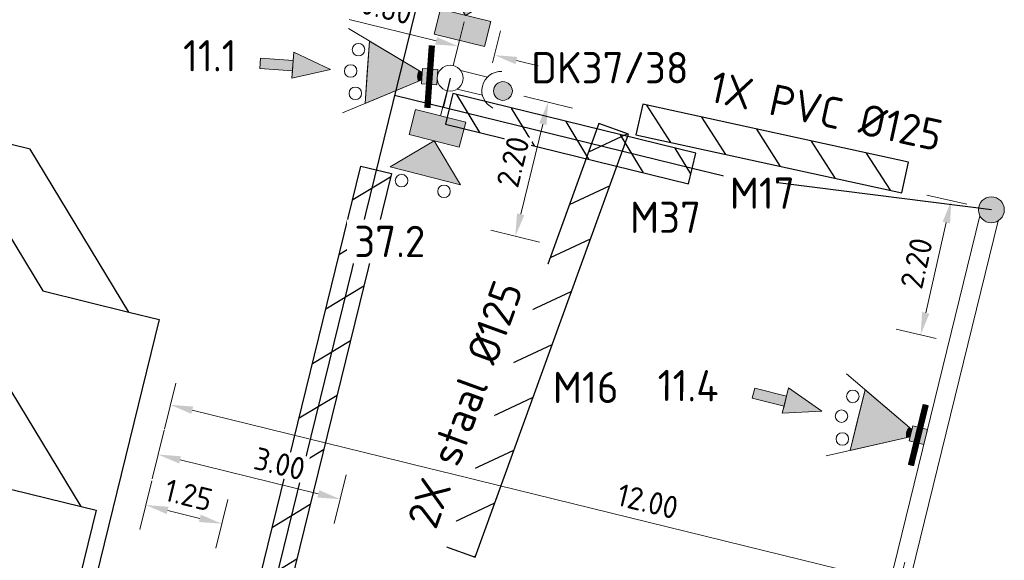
# Model space of a CAD drawing. Header units: metres. Extents: x 196669 to 197735, y 355514 to 356669.
# Tile 8 of 28: x 197029.62 to 197045.36, y 355720.49 to 355729.13. Entities that reach past the tile are written whole.
import ezdxf

# ---------------------------------------------------------------- set-up
doc = ezdxf.new("R2010")
doc.units = ezdxf.units.M
doc.layers.get('Defpoints').update_dxf_attribs({"color": 151})
for name, color, linetype, lineweight in [('B-WE-KL-MANTELBUIS-T25', 7, 'Continuous', 18), ('N-WE-KL-MANTELBUIS-G', 4, 'Continuous', 30), ('N-WE-KL-MANTELBUIS-T25', 4, 'Continuous', 25), ('N-WE-KL-VRI_KABEL-G', 30, 'Continuous', 30), ('N-WE-KL-VRI_UITSLIJPER-G', 130, 'Continuous', 30), ('N-WE-VW-VRI-SYMBOOL-G', 7, 'Continuous', 13), ('N-WE-VW-VRI-T25', 7, 'Continuous', 20), ('N-WE-VW-VRI_DETECTIELUS-G', 3, 'Continuous', 30), ('V-WE-KL-MANTELBUIS-G', 1, 'Continuous', 30), ('V-WE-KL-MANTELBUIS-T25', 1, 'Continuous', 25), ('X-XX-AL-M', 7, 'Continuous', 13)]:
    doc.layers.add(name, color=color, linetype=linetype, lineweight=lineweight)
doc.layers.add('VRI-Lantaarn', color=7, linetype='Continuous', lineweight=0, true_color=0x000000)
doc.styles.add('NLCS-ISO-M200-T18', font='NLCS-ISO.ttf', dxfattribs={"height": 0.36})
doc.styles.add('NLCS-ISO-M200-T25', font='NLCS-ISO.ttf', dxfattribs={"height": 0.5})
doc.dimstyles.new('NLCS-M200-T18-PIJL_L2_H1', dxfattribs={"dimscale": 0.2, "dimtxt": 2.5, "dimasz": 1.8, "dimexe": 2, "dimexo": 2, "dimgap": 0.7, "dimtad": 1, "dimzin": 0, "dimdsep": 46, "dimtxsty": 'NLCS-ISO-M200-T18', "dimcen": 0, "dimdle": 2, "dimclrd": 256, "dimclre": 256, "dimclrt": 256, "dimadec": 1, "dimazin": 0, "dimtfac": 1, "dimtdec": 3, "dimtofl": 0, "dimtmove": 0, "dimatfit": 3, "dimfxl": 2, "dimfxlon": 1, "dimtfillclr": 256, "dimtolj": 1, "dimtzin": 0, "dimlwd": -1, "dimlwe": -1, "dimarcsym": 0})

# ---------------------------------------------------------------- blocks, each defined once
blk = doc.blocks.new('A$C98d8e760')
at = {"layer": 'N-WE-VW-VRI-SYMBOOL-G'}
for p, q in [((0.826, 0), (1.405, 0.579)), ((0.413, 0), (0, 0)), ((0.826, 0), (1.405, -0.579))]:
    blk.add_line(p, q, dxfattribs=at)
at = {"layer": 'N-WE-VW-VRI-SYMBOOL-G', "flags": 128}
for points in [[(0.826, 0), (1.405, 0.579), (1.405, -0.579)], [(0.413, 0.413), (0.826, 0.413), (0.826, -0.413), (0.413, -0.413)]]:
    blk.add_lwpolyline(points, close=True, dxfattribs=at)
at = {"layer": 'N-WE-VW-VRI-SYMBOOL-G'}
for centre in [(1.571, 0.35), (1.571, -0.35)]:
    blk.add_circle(centre, 0.1, dxfattribs=at)
blk.add_solid([(0.826, 0), (1.405, 0.579), (1.405, -0.579)], dxfattribs=at)
at = {"layer": 'N-WE-VW-VRI-SYMBOOL-G', "extrusion": (0, 0, -1)}
blk.add_solid([(-0.413, 0.413), (-0.826, 0.413), (-0.413, -0.413), (-0.826, -0.413)], dxfattribs=at)
blk = doc.blocks.new('Drukknop met waitsignalering_1')
at = {"layer": 'N-WE-VW-VRI-SYMBOOL-G', "linetype": 'Continuous', "extrusion": (0, 0, -1)}
blk.add_hatch(color=256, dxfattribs=at).paths.add_polyline_path([(-1.018, 0.002, 1), (-0.718, 0.002, 1)])
at = {"layer": 'N-WE-VW-VRI-SYMBOOL-G'}
for p, q in [((0.134, 0.157), (0.574, 0.157)), ((0.15, -0.143), (0.565, -0.143))]:
    blk.add_line(p, q, dxfattribs=at)
blk.add_circle((0.868, 0.002), 0.15, dxfattribs=at)
blk.add_arc((0.836, 0), 0.306, 101.0944, 258.9056, dxfattribs=at)
blk = doc.blocks.new('A$C66B47F79_1')
at = {"layer": 'VRI-Lantaarn', "linetype": 'Continuous'}
blk.add_line((0, -0.5), (0, 0.5), dxfattribs=at)
at = {"layer": 'VRI-Lantaarn', "linetype": 'Continuous', "const_width": 0.1, "flags": 128}
blk.add_lwpolyline([(0, 0.5), (0, -0.5)], dxfattribs=at)
blk = doc.blocks.new('Lantaarn 3 x 200 mm LED2 met achtergrondschild (gemotoriseerd verkeer)_1')
at = {"layer": 'N-WE-VW-VRI-SYMBOOL-G', "linetype": 'Continuous'}
h = blk.add_hatch(color=256, dxfattribs=at)
h.paths.add_polyline_path([(0, -0.123), (0, 0.123), (0.245, 0.123), (0.245, -0.123)])
h.paths.add_polyline_path([(0.301, 0.089, -0.116434), (0.323, 0, -0.116434), (0.301, -0.089), (1.123, -0.5), (1.123, 0), (1.123, 0.5)])
blk.add_hatch(color=256, dxfattribs=at).paths.add_polyline_path([(0.323, 0, 0.116434), (0.301, 0.089), (0.245, 0.061), (0.245, -0.061), (0.301, -0.089, 0.116434)])
at = {"layer": 'N-WE-VW-VRI-SYMBOOL-G'}
for p, q in [((0.245, 0.061), (1.473, 0.675)), ((1.123, 0.5), (0.245, 0.061)), ((1.123, 0), (1.123, 0.5)), ((1.123, 0.5), (1.123, -0.5)), ((0.123, -0.123), (0.123, 0.123)), ((1.123, 0), (1.123, -0.5)), ((1.123, -0.5), (0.245, -0.061)), ((1.473, -0.675), (0.245, -0.061))]:
    blk.add_line(p, q, dxfattribs=at)
for centre in [(1.288, 0.35), (1.388, 0), (1.288, -0.35)]:
    blk.add_circle(centre, 0.1, dxfattribs=at)
blk.add_3dface([(0, 0.123), (0, -0.123), (0.245, -0.123), (0.245, 0.123)], dxfattribs=at)
blk.add_blockref('A$C66B47F79_1', (0.123, 0), dxfattribs=at)
blk = doc.blocks.new('Universeelmast_1')
at = {"layer": 'N-WE-VW-VRI-SYMBOOL-G'}
blk.add_circle((0, 0), 0.207, dxfattribs=at)
blk = doc.blocks.new('Richtingspijl in verkeerslicht_3')
at = {"layer": 'N-WE-VW-VRI-SYMBOOL-G'}
for p, q in [((0.083, 0.523), (-0.083, 0.523)), ((-0.083, 0.523), (-0.083, 0)), ((0.083, 0.523), (0.083, 0)), ((-0.2, 0), (-0.016, -0.605)), ((-0.083, 0), (-0.2, 0)), ((-0.083, 0), (-0.2, 0)), ((-0.016, -0.605), (0.219, 0)), ((0.219, 0), (0.083, 0)), ((0.219, 0), (0.083, 0))]:
    blk.add_line(p, q, dxfattribs=at)
at = {"layer": 'N-WE-VW-VRI-SYMBOOL-G', "flags": 128}
for points in [[(0.083, 0.523), (-0.083, 0.523), (-0.083, 0), (0.083, 0)], [(-0.2, 0), (-0.016, -0.605), (0.219, 0)]]:
    blk.add_lwpolyline(points, close=True, dxfattribs=at)
at = {"layer": 'N-WE-VW-VRI-SYMBOOL-G'}
blk.add_solid([(0.083, 0.523), (-0.083, 0.523), (0.083, 0), (-0.083, 0)], dxfattribs=at)
at = {"layer": 'N-WE-VW-VRI-SYMBOOL-G', "extrusion": (0, 0, -1)}
blk.add_solid([(0.2, 0), (0.016, -0.605), (-0.219, 0)], dxfattribs=at)
blk = doc.blocks.new('*D127')
at = {"layer": 'Defpoints', "color": 0, "transparency": 16777216}
for p in [(197037.213, 355728.566), (197036.505, 355728.198), (197037.088, 355728.055)]:
    blk.add_point(p, dxfattribs=at)
at = {"layer": 'X-XX-AL-M', "transparency": 16777216}
for p, q in [((197036.281, 355728.795), (197034.89, 355729.136)), ((197036.6, 355728.587), (197036.726, 355729.097)), ((197037.183, 355728.444), (197037.308, 355728.954)), ((197037.563, 355728.48), (197037.912, 355728.394))]:
    blk.add_line(p, q, dxfattribs=at)
for points in [[(197036.295, 355728.853), (197036.266, 355728.736), (197036.63, 355728.709)], [(197037.577, 355728.538), (197037.548, 355728.422), (197037.213, 355728.566)]]:
    blk.add_solid(points, dxfattribs=at)
at = {"layer": 'X-XX-AL-M', "transparency": 16777216, "insert": (197035.487, 355729.319), "char_height": 0.36, "attachment_point": 5, "rotation": 346.2131, "style": 'NLCS-ISO-M200-T18', "bg_fill": 3, "box_fill_scale": 1.1, "bg_fill_color": 256, "bg_fill_true_color": 13158600, "bg_fill_transparency": 0}
blk.add_mtext('\\A1;0.60', dxfattribs=at)
blk = doc.blocks.new('*D812')
at = {"layer": 'Defpoints', "color": 0, "transparency": 16777216}
for p in [(197031.837, 355722.184), (197030.479, 355716.647), (197033.388, 355715.933)]:
    blk.add_point(p, dxfattribs=at)
at = {"layer": 'X-XX-AL-M', "transparency": 16777216}
for p, q in [((197031.742, 355721.795), (197031.933, 355722.572)), ((197034.397, 355721.556), (197032.187, 355722.098)), ((197034.652, 355721.081), (197034.842, 355721.858))]:
    blk.add_line(p, q, dxfattribs=at)
for points in [[(197032.201, 355722.156), (197032.173, 355722.04), (197031.837, 355722.184)], [(197034.412, 355721.614), (197034.383, 355721.497), (197034.747, 355721.47)]]:
    blk.add_solid(points, dxfattribs=at)
at = {"layer": 'X-XX-AL-M', "transparency": 16777216, "insert": (197033.779, 355722.037), "char_height": 0.36, "attachment_point": 5, "rotation": 346.2131, "style": 'NLCS-ISO-M200-T18', "bg_fill": 3, "box_fill_scale": 1.1, "bg_fill_color": 256, "bg_fill_true_color": 13158600, "bg_fill_transparency": 0}
blk.add_mtext('\\A1;3.00', dxfattribs=at)
blk = doc.blocks.new('*D813')
at = {"layer": 'Defpoints', "color": 0, "transparency": 16777216}
for p in [(197031.639, 355721.377), (197031.188, 355719.537), (197032.402, 355719.239)]:
    blk.add_point(p, dxfattribs=at)
at = {"layer": 'X-XX-AL-M', "transparency": 16777216}
for p, q in [((197031.544, 355720.988), (197031.734, 355721.765)), ((197032.758, 355720.69), (197032.948, 355721.467)), ((197032.503, 355721.164), (197031.989, 355721.291))]:
    blk.add_line(p, q, dxfattribs=at)
for points in [[(197032.003, 355721.349), (197031.974, 355721.233), (197031.639, 355721.377)], [(197032.518, 355721.223), (197032.489, 355721.106), (197032.853, 355721.079)]]:
    blk.add_solid(points, dxfattribs=at)
at = {"layer": 'X-XX-AL-M', "transparency": 16777216, "insert": (197032.322, 355721.538), "char_height": 0.36, "attachment_point": 5, "rotation": 346.2131, "style": 'NLCS-ISO-M200-T18', "bg_fill": 3, "box_fill_scale": 1.1, "bg_fill_color": 256, "bg_fill_true_color": 13158600, "bg_fill_transparency": 0}
blk.add_mtext('\\A1;1.25', dxfattribs=at)
blk = doc.blocks.new('*D814')
at = {"layer": 'Defpoints', "color": 0, "transparency": 16777216}
for p in [(197032.212, 355723.713), (197043.867, 355720.853), (197043.686, 355720.119)]:
    blk.add_point(p, dxfattribs=at)
at = {"layer": 'X-XX-AL-M', "transparency": 16777216}
for p, q in [((197032.117, 355723.324), (197031.937, 355722.59)), ((197032.382, 355722.892), (197043.337, 355720.204)), ((197043.771, 355720.464), (197043.591, 355719.73))]:
    blk.add_line(p, q, dxfattribs=at)
for points in [[(197032.396, 355722.951), (197032.367, 355722.834), (197032.032, 355722.978)], [(197043.351, 355720.263), (197043.323, 355720.146), (197043.686, 355720.119)]]:
    blk.add_solid(points, dxfattribs=at)
at = {"layer": 'X-XX-AL-M', "transparency": 16777216, "insert": (197039.662, 355721.436), "char_height": 0.36, "attachment_point": 5, "rotation": 346.2135, "style": 'NLCS-ISO-M200-T18', "bg_fill": 3, "box_fill_scale": 1.1, "bg_fill_color": 256, "bg_fill_true_color": 13158600, "bg_fill_transparency": 0}
blk.add_mtext('\\A1;12.00', dxfattribs=at)
blk = doc.blocks.new('*D834')
at = {"layer": 'Defpoints', "color": 0, "transparency": 16777216}
for p in [(197045.156, 355726.095), (197044.026, 355724.097), (197044.665, 355723.951)]:
    blk.add_point(p, dxfattribs=at)
at = {"layer": 'X-XX-AL-M', "transparency": 16777216}
for p, q in [((197044.766, 355726.185), (197044.127, 355726.331)), ((197044.436, 355725.891), (197044.106, 355724.448)), ((197044.275, 355724.04), (197043.636, 355724.187))]:
    blk.add_line(p, q, dxfattribs=at)
for points in [[(197044.378, 355725.904), (197044.495, 355725.878), (197044.517, 355726.242)], [(197044.048, 355724.462), (197044.165, 355724.435), (197044.026, 355724.097)]]:
    blk.add_solid(points, dxfattribs=at)
at = {"layer": 'X-XX-AL-M', "transparency": 16777216, "insert": (197043.959, 355725.241), "char_height": 0.36, "attachment_point": 5, "rotation": 77.1037, "style": 'NLCS-ISO-M200-T18', "bg_fill": 3, "box_fill_scale": 1.1, "bg_fill_color": 256, "bg_fill_true_color": 13158600, "bg_fill_transparency": 0}
blk.add_mtext('\\A1;2.20', dxfattribs=at)
blk = doc.blocks.new('*D835')
at = {"layer": 'Defpoints', "color": 0, "transparency": 16777216}
for p in [(197036.505, 355728.198), (197035.98, 355726.057), (197037.546, 355725.673)]:
    blk.add_point(p, dxfattribs=at)
at = {"layer": 'X-XX-AL-M', "transparency": 16777216}
for p, q in [((197037.683, 355727.909), (197038.46, 355727.719)), ((197037.986, 355727.464), (197037.632, 355726.023)), ((197037.157, 355725.768), (197037.934, 355725.578))]:
    blk.add_line(p, q, dxfattribs=at)
for points in [[(197037.927, 355727.479), (197038.044, 355727.45), (197038.071, 355727.814)], [(197037.573, 355726.037), (197037.69, 355726.008), (197037.546, 355725.673)]]:
    blk.add_solid(points, dxfattribs=at)
at = {"layer": 'X-XX-AL-M', "transparency": 16777216, "insert": (197037.508, 355726.861), "char_height": 0.36, "attachment_point": 5, "rotation": 76.2131, "style": 'NLCS-ISO-M200-T18', "bg_fill": 3, "box_fill_scale": 1.1, "bg_fill_color": 256, "bg_fill_true_color": 13158600, "bg_fill_transparency": 0}
blk.add_mtext('\\A1;2.20', dxfattribs=at)
blk = doc.blocks.new('Combinatiemast openbare verlichting - NBD_1')
at = {"layer": 'N-WE-VW-VRI-SYMBOOL-G', "linetype": 'Continuous', "extrusion": (0, 0, -1)}
blk.add_hatch(color=256, dxfattribs=at).paths.add_polyline_path([(0.207, 0, 1), (-0.207, 0, 1)])
at = {"layer": 'N-WE-VW-VRI-SYMBOOL-G'}
blk.add_circle((0, 0), 0.207, dxfattribs=at)

msp = doc.modelspace()

# ---------------------------------------------------------------- hatches: boundary and pattern name
at = {"layer": 'N-WE-KL-MANTELBUIS-G'}
h = msp.add_hatch(dxfattribs=at)
h.set_pattern_fill('ANSI31', color=256, scale=0.2, angle=256.2131)
h.set_pattern_definition([(301.21307568, (-0.11916, -0.4856), (0.5430812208, 0.3290710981), [])])
h.paths.add_polyline_path([(197040.432, 355726.997), (197040.313, 355726.512), (197036.428, 355727.465), (197036.547, 355727.951)])
h = msp.add_hatch(dxfattribs=at)
h.set_pattern_fill('ANSI31', color=256, scale=0.2, angle=346.2130757)
h.paths.add_polyline_path([(197033.074, 355716.525), (197032.589, 355716.644), (197035.079, 355726.793), (197035.565, 355726.674)])
at = {"layer": 'V-WE-KL-MANTELBUIS-G'}
h = msp.add_hatch(dxfattribs=at)
h.set_pattern_fill('ANSI31', color=256, scale=0.2, angle=257.6935978)
h.paths.add_polyline_path([(197039.475, 355727.293), (197043.725, 355726.366), (197043.832, 355726.854), (197039.582, 355727.782)])
h = msp.add_hatch(dxfattribs=at)
h.set_pattern_fill('ANSI31', color=256, scale=0.2, angle=340.0733468)
h.paths.add_polyline_path([(197036.431, 355720.713), (197036.902, 355720.543), (197039.353, 355727.304), (197038.883, 355727.474)])

# ---------------------------------------------------------------- linework, layer by layer
at = {"layer": 'N-WE-KL-MANTELBUIS-G', "flags": 128}
for points in [[(197036.428, 355727.465), (197040.313, 355726.512), (197040.432, 355726.997), (197036.547, 355727.951)], [(197032.589, 355716.644), (197035.079, 355726.793), (197035.565, 355726.674), (197033.074, 355716.525)]]:
    msp.add_lwpolyline(points, close=True, dxfattribs=at)
at = {"layer": 'N-WE-KL-VRI_KABEL-G', "flags": 128}
for points in [[(197037.928, 355737.355), (197037.765, 355736.69), (197032.535, 355715.375), (197040.174, 355713.5), (197039.03, 355708.834)], [(197036.505, 355728.198), (197036.39, 355727.732)], [(197040.372, 355726.754), (197035.614, 355727.922)], [(197045.156, 355726.095), (197040.858, 355726.635), (197040.372, 355726.754)]]:
    msp.add_lwpolyline(points, dxfattribs=at)
at = {"layer": 'N-WE-KL-VRI_UITSLIJPER-G', "flags": 128}
for points in [[(197031.366, 355724.461), (197031.852, 355724.342), (197030.231, 355717.738)], [(197030.604, 355721.353), (197030.846, 355721.293), (197029.989, 355717.797)]]:
    msp.add_lwpolyline(points, dxfattribs=at)
at = {"layer": 'N-WE-VW-VRI-SYMBOOL-G', "flags": 128}
msp.add_lwpolyline([(197044.974, 355725.997), (197042.477, 355715.825), (197042.769, 355715.754), (197045.264, 355725.919)], dxfattribs=at)
at = {"layer": 'N-WE-VW-VRI_DETECTIELUS-G', "flags": 128}
for points in [[(197031.366, 355724.461), (197029.791, 355727.061), (197028.417, 355727.398), (197029.993, 355724.798)], [(197030.604, 355721.353), (197028.991, 355724.014), (197027.618, 355724.351), (197029.23, 355721.69)]]:
    msp.add_lwpolyline(points, close=True, dxfattribs=at)
at = {"layer": 'V-WE-KL-MANTELBUIS-G', "flags": 128}
for points in [[(197039.475, 355727.293), (197043.725, 355726.366), (197043.832, 355726.854), (197039.582, 355727.782)], [(197036.431, 355720.713), (197036.902, 355720.543), (197039.353, 355727.304), (197038.883, 355727.474)]]:
    msp.add_lwpolyline(points, close=True, dxfattribs=at)

# ---------------------------------------------------------------- block references
for p, rotation in [((197036.554, 355728.399), 76.20926795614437), ((197036.454, 355727.998), 255.7384106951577)]:
    msp.add_blockref('A$C98d8e760', p, dxfattribs=dict(rotation=rotation))
at = {"layer": 'N-WE-VW-VRI-SYMBOOL-G'}
for name, p, rotation in [('Lantaarn 3 x 200 mm LED2 met achtergrondschild (gemotoriseerd verkeer)_1', (197036.299, 355728.213), 175.9174993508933), ('Richtingspijl in verkeerslicht_3', (197033.988, 355728.397), 85.74423579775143), ('Drukknop met waitsignalering_1', (197036.505, 355728.198), 346.2111727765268), ('Lantaarn 3 x 200 mm LED2 met achtergrondschild (gemotoriseerd verkeer)_1', (197044.108, 355722.466), 166.2279756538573), ('Richtingspijl in verkeerslicht_3', (197041.862, 355723.037), 76.05471209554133)]:
    msp.add_blockref(name, p, dxfattribs=dict(at, rotation=rotation))
for name, p in [('Universeelmast_1', (197036.505, 355728.198)), ('Combinatiemast openbare verlichting - NBD_1', (197045.156, 355726.095))]:
    msp.add_blockref(name, p, dxfattribs=at)

# ---------------------------------------------------------------- next in the draw order: texts
at = {"layer": 'B-WE-KL-MANTELBUIS-T25', "insert": (197040.73, 355728.318), "char_height": 0.5, "width": 3.90263, "attachment_point": 1, "rotation": 347.6936, "style": 'NLCS-ISO-M200-T25', "bg_fill": 3, "box_fill_scale": 1.2, "bg_fill_color": 256, "bg_fill_transparency": 0}
msp.add_mtext('1X PVC %%C125', dxfattribs=at)
at = {"layer": 'B-WE-KL-MANTELBUIS-T25', "insert": (197035.806, 355721.137), "char_height": 0.5, "width": 4.36568, "attachment_point": 1, "rotation": 70.0733, "style": 'NLCS-ISO-M200-T25', "bg_fill": 2}
msp.add_mtext('2X staal %%C125', dxfattribs=at)
at = {"layer": 'N-WE-KL-MANTELBUIS-T25', "insert": (197039.379, 355726.225), "char_height": 0.5, "width": 0.64381, "attachment_point": 1, "style": 'NLCS-ISO-M200-T25', "bg_fill": 3, "box_fill_scale": 1.2, "bg_fill_color": 256, "bg_fill_transparency": 0}
msp.add_mtext('\\pxt1;M37', dxfattribs=at)
at = {"layer": 'N-WE-VW-VRI-T25', "char_height": 0.5, "attachment_point": 2, "style": 'NLCS-ISO-M200-T25', "bg_fill": 3, "box_fill_scale": 1.2, "bg_fill_color": 256, "bg_fill_transparency": 0}
for s, insert, width in [('11.1', (197032.663, 355728.807), 0.9272), ('37.2', (197035.539, 355725.839), 1.16827)]:
    msp.add_mtext(s, dxfattribs=dict(at, insert=insert, width=width))
at = {"layer": 'V-WE-KL-MANTELBUIS-T25', "insert": (197038.147, 355723.507), "char_height": 0.5, "width": 0.64381, "attachment_point": 1, "style": 'NLCS-ISO-M200-T25', "bg_fill": 3, "box_fill_scale": 1.2, "bg_fill_color": 256, "bg_fill_transparency": 0}
msp.add_mtext('M16', dxfattribs=at)

# ---------------------------------------------------------------- next in the draw order: dimensions: what is measured, and where the dimension line sits
at = {"layer": 'X-XX-AL-M'}
for base, p1, p2, angle, picture, middle in [((197037.213, 355728.566), (197036.505, 355728.198), (197037.088, 355728.055), 346.2131, '*D127', (197035.41, 355729.008)), ((197031.837, 355722.184), (197033.388, 355715.933), (197030.479, 355716.647), 166.2131, '*D812', (197033.703, 355721.726))]:
    dim = msp.add_linear_dim(base=base, p1=p1, p2=p2, angle=angle, dimstyle='NLCS-M200-T18-PIJL_L2_H1', override={"dimtfill": 1}, dxfattribs=at)
    dim.commit()
    dim.dimension.update_dxf_attribs({"geometry": picture, "text_midpoint": middle, "dimtype": 161})
dim = msp.add_aligned_dim(p1=(197045.156, 355726.095), p2=(197044.665, 355723.951), distance=-0.656, dimstyle='NLCS-M200-T18-PIJL_L2_H1', override={"dimtfill": 1}, dxfattribs=at)
dim.commit()
dim.dimension.update_dxf_attribs({"geometry": '*D834', "text_midpoint": (197043.959, 355725.241)})

# ---------------------------------------------------------------- next in the draw order: texts
at = {"layer": 'N-WE-VW-VRI-T25', "insert": (197039.058, 355728.615), "char_height": 0.5, "width": 1.37838, "attachment_point": 2, "style": 'NLCS-ISO-M200-T25', "bg_fill": 3, "box_fill_scale": 1.2, "bg_fill_color": 256, "bg_fill_transparency": 0}
msp.add_mtext('DK37/38', dxfattribs=at)
at = {"layer": 'V-WE-KL-MANTELBUIS-T25', "insert": (197040.975, 355726.611), "char_height": 0.5, "width": 0.64381, "attachment_point": 1, "style": 'NLCS-ISO-M200-T25', "bg_fill": 3, "box_fill_scale": 1.2, "bg_fill_color": 256, "bg_fill_transparency": 0}
msp.add_mtext('M17', dxfattribs=at)

# ---------------------------------------------------------------- next in the draw order: dimensions: what is measured, and where the dimension line sits
at = {"layer": 'X-XX-AL-M'}
dim = msp.add_linear_dim(base=(197031.639, 355721.377), p1=(197032.402, 355719.239), p2=(197031.188, 355719.537), angle=166.2131, dimstyle='NLCS-M200-T18-PIJL_L2_H1', override={"dimtfill": 1}, dxfattribs=at)
dim.commit()
dim.dimension.update_dxf_attribs({"geometry": '*D813', "text_midpoint": (197032.246, 355721.228), "dimtype": 161})

# ---------------------------------------------------------------- next in the draw order: dimensions: what is measured, and where the dimension line sits
for base, p1, p2, angle, picture, middle in [((197037.546, 355725.673), (197036.505, 355728.198), (197035.98, 355726.057), 256.2131, '*D835', (197037.819, 355726.785)), ((197043.686, 355720.119), (197032.212, 355723.713), (197043.867, 355720.853), 346.2135, '*D814', (197039.585, 355721.125))]:
    dim = msp.add_linear_dim(base=base, p1=p1, p2=p2, angle=angle, dimstyle='NLCS-M200-T18-PIJL_L2_H1', override={"dimtfill": 1}, dxfattribs=at)
    dim.commit()
    dim.dimension.update_dxf_attribs({"geometry": picture, "text_midpoint": middle, "dimtype": 161})

# ---------------------------------------------------------------- next in the draw order: texts
at = {"layer": 'N-WE-VW-VRI-T25', "insert": (197040.311, 355723.535), "char_height": 0.5, "width": 1.37838, "attachment_point": 2, "rotation": 359.5321, "style": 'NLCS-ISO-M200-T25', "bg_fill": 3, "box_fill_scale": 1.2, "bg_fill_color": 256, "bg_fill_transparency": 0}
msp.add_mtext('11.4', dxfattribs=at)

doc.saveas('drawing.dxf')
